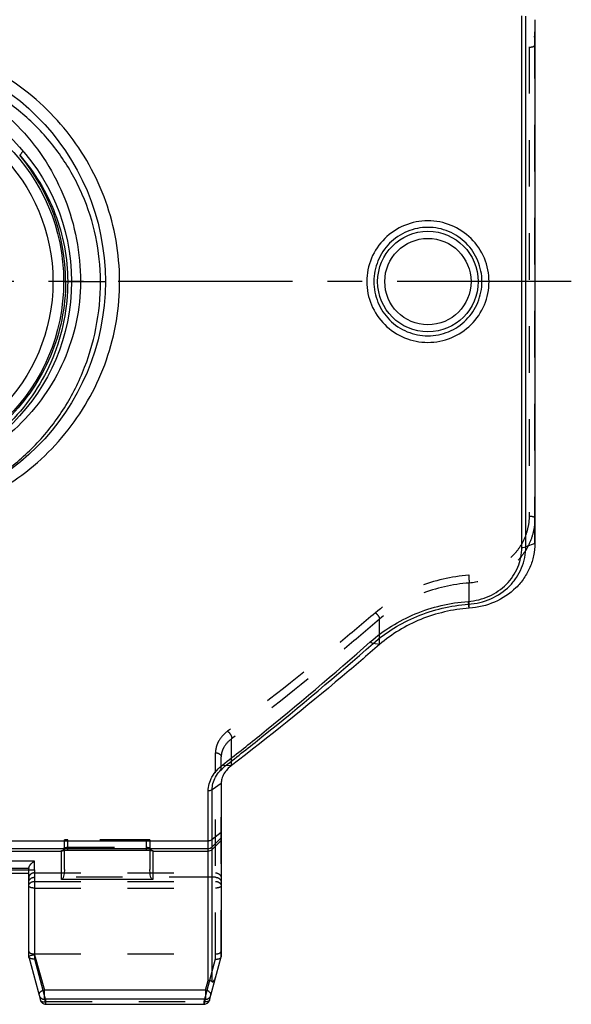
# Model space of a CAD drawing. Header units: millimetres. Extents: x 0 to 1000, y 0 to 1000.
# Tile 3 of 4: x 521 to 598, y 376 to 514. Entities that reach past the tile are written whole.
import ezdxf

# ---------------------------------------------------------------- set-up
doc = ezdxf.new("R2010")
doc.units = ezdxf.units.MM
doc.header["$LTSCALE"] = 65.185185
doc.linetypes.add('CENTER', pattern=[0.6, 0.375, -0.075, 0.075, -0.075])
doc.linetypes.add('HIDDEN', pattern=[0.2, 0.1, -0.1])
for name, color, linetype in [('ACHSEN_S', 7, 'CONTINUOUS'), ('FASEN', 7, 'CONTINUOUS'), ('KONST.EL_MIT_GEO', 7, 'CONTINUOUS')]:
    doc.layers.add(name, color=color, linetype=linetype)

msp = doc.modelspace()

# ---------------------------------------------------------------- linework, layer by layer
at = {"layer": 'ACHSEN_S', "color": 40, "linetype": 'CENTER'}
msp.add_line((598.12, 477.65), (401.88, 477.65), dxfattribs=at)
at = {"layer": 'FASEN', "color": 7, "linetype": 'Continuous'}
for p, q in [((593, 514.36), (593, 440.94)), ((549, 407.3), (549, 383.02))]:
    msp.add_line(p, q, dxfattribs=at)
for points, knots in [([(593, 440.94), (593, 440.37), (592.88, 439.22), (592.36, 437.56), (591.52, 436.03), (589.99, 434.22), (587.42, 432.52), (585.01, 431.95), (583.78, 431.86)], [0, 0, 0, 0, 0.121331, 0.242549, 0.364546, 0.488113, 0.740567, 1, 1, 1, 1]), ([(583.78, 431.86), (581.46, 431.7), (576.92, 430.66), (572.92, 428.24), (571.21, 426.77)], [0, 0, 0, 0, 0.507889, 1, 1, 1, 1]), ([(571.21, 426.77), (569.47, 425.26), (562.68, 419.46), (555.72, 413.85), (550.46, 409.82)], [0, 0, 0, 0, 0.258148, 1, 1, 1, 1]), ([(550.46, 409.82), (550.03, 409.5), (549.47, 408.92), (549.07, 407.99), (549, 407.52), (549, 407.3)], [0, 0, 0, 0, 0.5361, 0.774614, 1, 1, 1, 1])]:
    msp.add_open_spline(points, degree=3, knots=knots, dxfattribs=at)
at = {"layer": 'KONST.EL_MIT_GEO', "color": 7, "linetype": 'Continuous'}
for p, q in [((591.17, 440.39), (591.17, 514.91)), ((591.73, 440.47), (591.73, 514.83)), ((526.9, 477.65), (532.75, 477.65)), ((593, 440.94), (591.73, 440.47)), ((583.78, 431.86), (583.69, 432.42)), ((571.21, 426.77), (570.32, 426.93)), ((550.46, 409.82), (549.56, 409.76)), ((549, 407.3), (547.73, 406.4)), ((547.17, 379.69), (547.17, 406.25)), ((547.73, 379.52), (547.73, 406.4)), ((549, 400.44), (547.73, 399.46)), ((452.83, 399.28), (547.17, 399.28)), ((549, 399.67), (547.73, 398.41)), ((549, 399.32), (547.73, 398.06)), ((452.83, 398.18), (547.17, 398.18)), ((473.4, 397.83), (526.6, 397.83)), ((526.6, 393.85), (526.6, 397.88)), ((527, 395.23), (527, 397.94)), ((527.44, 397.96), (538.5, 397.96)), ((527.5, 397.96), (527.5, 397.96)), ((538.5, 397.96), (538.5, 397.96)), ((539, 397.94), (539, 395.23)), ((539.4, 397.88), (539.4, 393.85)), ((539.4, 397.83), (547.17, 397.83)), ((513.2, 395.22), (522.8, 395.22)), ((522, 383.03), (522, 395.15)), ((522.8, 395.22), (522.8, 383.3)), ((522, 394.67), (514, 394.67)), ((539.4, 393.85), (526.6, 393.85)), ((522, 383.02), (523.63, 376.94)), ((522.8, 383.3), (524.22, 378.34)), ((547.37, 376.94), (549, 383.02)), ((546.78, 378.34), (547.17, 379.69)), ((546.78, 378.34), (524.22, 378.34)), ((524.22, 377.05), (524.22, 378.34)), ((546.78, 378.34), (546.78, 377.05)), ((546.78, 377.05), (524.22, 377.05)), ((524.22, 377.05), (524.4, 376.36)), ((546.6, 376.36), (546.78, 377.05)), ((524.4, 376.36), (546.6, 376.36)), ((524.4, 376.36), (524.4, 376.35)), ((524.4, 376.35), (546.6, 376.35)), ((546.6, 376.36), (546.6, 376.35))]:
    msp.add_line(p, q, dxfattribs=at)
at = {"layer": 'KONST.EL_MIT_GEO', "color": 8, "linetype": 'HIDDEN'}
for p, q in [((593, 440.94), (593, 514.36)), ((592.2, 510.51), (592.2, 444.79)), ((583.78, 431.86), (583.78, 435.4)), ((571.21, 426.77), (571.21, 430.33)), ((550.46, 409.82), (550.46, 413.56)), ((548.2, 382.7), (548.2, 411.61)), ((549, 383.02), (549, 411.03)), ((527, 397.94), (527, 399.41)), ((538.5, 399.42), (527.5, 399.42)), ((527.5, 397.96), (527.5, 399.42)), ((538.5, 397.96), (538.5, 399.42)), ((539, 399.41), (539, 397.94)), ((527.5, 398.36), (538.5, 398.36)), ((522.8, 396.39), (513.2, 396.39)), ((522.8, 395.22), (522.8, 396.39)), ((522, 395.37), (514, 395.37)), ((522, 395.15), (522, 395.32)), ((522.8, 394.77), (548.2, 394.77)), ((548.2, 394.15), (522.8, 394.15)), ((522.8, 393.58), (548.2, 393.58)), ((522.8, 392.64), (548.2, 392.64)), ((522, 383.02), (522, 383.03)), ((522.8, 383.41), (548.2, 383.41)), ((522.8, 383.3), (522.8, 382.7)), ((522.8, 382.7), (524.4, 376.72)), ((546.6, 376.72), (548.2, 382.7)), ((524.4, 376.72), (546.6, 376.72)), ((524.4, 376.36), (524.4, 376.72)), ((546.6, 376.36), (546.6, 376.72))]:
    msp.add_line(p, q, dxfattribs=at)
for points in [[(527, 398.28), (527, 398.24), (526.99, 398.21), (526.99, 398.18), (526.98, 398.14), (526.96, 398.12), (526.95, 398.09), (526.94, 398.06), (526.92, 398.04), (526.9, 398.02), (526.88, 398), (526.86, 397.98), (526.84, 397.97), (526.83, 397.95), (526.81, 397.94), (526.79, 397.93), (526.78, 397.93), (526.77, 397.92), (526.76, 397.92), (526.75, 397.92), (526.75, 397.92), (526.75, 397.92)], [(539.25, 397.92), (539.25, 397.92), (539.25, 397.92), (539.25, 397.92), (539.24, 397.92), (539.24, 397.92), (539.23, 397.93), (539.21, 397.93), (539.2, 397.94), (539.18, 397.95), (539.16, 397.96), (539.14, 397.98), (539.12, 398), (539.1, 398.02), (539.08, 398.04), (539.06, 398.07), (539.04, 398.1), (539.03, 398.13), (539.02, 398.16), (539.01, 398.19), (539, 398.23), (539, 398.26), (539, 398.28)]]:
    msp.add_lwpolyline(points, dxfattribs=at)
at = {"layer": 'KONST.EL_MIT_GEO', "color": 7, "linetype": 'Continuous'}
for points in [[(526.75, 397.92), (526.75, 397.92), (526.75, 397.92), (526.76, 397.92), (526.76, 397.92), (526.77, 397.92), (526.78, 397.92), (526.8, 397.92), (526.81, 397.93), (526.83, 397.93), (526.85, 397.93), (526.87, 397.93), (526.89, 397.93), (526.92, 397.94), (526.94, 397.94), (526.97, 397.94), (527, 397.94), (527.03, 397.94), (527.06, 397.95), (527.09, 397.95), (527.12, 397.95), (527.16, 397.95), (527.2, 397.95)], [(527.2, 397.95), (527.27, 397.95), (527.31, 397.95), (527.35, 397.96), (527.39, 397.96), (527.44, 397.96)], [(538.5, 397.96), (538.59, 397.96), (538.63, 397.96), (538.67, 397.96), (538.71, 397.95)], [(538.71, 397.95), (538.79, 397.95), (538.82, 397.95), (538.86, 397.95), (538.89, 397.95), (538.93, 397.95), (538.96, 397.94), (538.99, 397.94), (539.02, 397.94), (539.05, 397.94), (539.07, 397.94), (539.1, 397.94), (539.12, 397.93), (539.14, 397.93), (539.16, 397.93), (539.18, 397.93), (539.19, 397.93), (539.21, 397.92), (539.22, 397.92), (539.23, 397.92), (539.24, 397.92), (539.25, 397.92), (539.25, 397.92), (539.25, 397.92)]]:
    msp.add_lwpolyline(points, dxfattribs=at)
for centre, radius in [((500, 477.65), 32.75), ((500, 477.65), 28), ((500, 477.65), 26.9), ((500, 477.65), 25.4), ((578, 477.65), 7.05), ((578, 477.65), 6.05)]:
    msp.add_circle(centre, radius, dxfattribs=at)
for centre, radius, start, end in [((499.63, 477.67), 27.54, 359.9685, 39.9844), ((547.17, 398.98), 0.801, 269.9788, 314.867), ((547.17, 398.63), 0.801, 269.9788, 314.867), ((524.4, 377.15), 0.8, 195, 270), ((546.6, 377.15), 0.8, 270, 345), ((546.62, 377.14), 0.775, 339.8637, 344.9922)]:
    msp.add_arc(centre, radius, start, end, dxfattribs=at)
at = {"layer": 'KONST.EL_MIT_GEO', "color": 8, "linetype": 'HIDDEN'}
for centre, radius, start, end in [((526.6, 398.28), 0.396, 353.9425, 359.987), ((522.69, 395.32), 0.686, 175.6823, 179.9988)]:
    msp.add_arc(centre, radius, start, end, dxfattribs=at)
for points, knots in [([(583.78, 519.89), (585.01, 519.81), (587.42, 519.24), (589.99, 517.54), (591.52, 515.73), (592.37, 514.19), (592.89, 512.53), (593, 511.37), (593, 510.8)], [0, 0, 0, 0, 0.25927, 0.51138, 0.634949, 0.757065, 0.878475, 1, 1, 1, 1]), ([(583.72, 518.82), (584.85, 518.75), (587.05, 518.23), (589.42, 516.69), (590.83, 515.03), (591.61, 513.62), (592.09, 512.1), (592.2, 511.04), (592.2, 510.51)], [0, 0, 0, 0, 0.258971, 0.510952, 0.634533, 0.756722, 0.87827, 1, 1, 1, 1]), ([(592.2, 510.51), (592.3, 510.51), (592.49, 510.52), (592.72, 510.57), (592.86, 510.63), (592.95, 510.69), (593, 510.75), (593, 510.8)], [0, 0, 0, 0, 0.341812, 0.639089, 0.760123, 0.859454, 1, 1, 1, 1]), ([(592.2, 444.79), (592.2, 444.26), (592.09, 443.2), (591.61, 441.68), (590.83, 440.27), (589.42, 438.61), (587.05, 437.07), (584.85, 436.55), (583.72, 436.48)], [0, 0, 0, 0, 0.12173, 0.243278, 0.365467, 0.489048, 0.741029, 1, 1, 1, 1]), ([(593, 444.5), (593, 443.93), (592.89, 442.77), (592.37, 441.11), (591.52, 439.57), (589.99, 437.76), (587.42, 436.06), (585.01, 435.49), (583.78, 435.4)], [0, 0, 0, 0, 0.121525, 0.242935, 0.365051, 0.48862, 0.74073, 1, 1, 1, 1]), ([(592.2, 444.79), (592.3, 444.79), (592.49, 444.78), (592.72, 444.73), (592.86, 444.67), (592.95, 444.61), (593, 444.55), (593, 444.5)], [0, 0, 0, 0, 0.341812, 0.639089, 0.760123, 0.859454, 1, 1, 1, 1]), ([(583.72, 436.48), (581.31, 436.31), (576.59, 435.24), (572.42, 432.75), (570.65, 431.24)], [0, 0, 0, 0, 0.508459, 1, 1, 1, 1]), ([(583.72, 436.48), (583.74, 436.27), (583.76, 435.92), (583.78, 435.56), (583.78, 435.4)], [0, 0, 0, 0, 0.566446, 1, 1, 1, 1]), ([(583.78, 435.4), (581.46, 435.24), (576.92, 434.2), (572.92, 431.79), (571.21, 430.33)], [0, 0, 0, 0, 0.508598, 1, 1, 1, 1]), ([(570.65, 431.24), (568.92, 429.76), (562.14, 424.06), (555.18, 418.56), (549.9, 414.62)], [0, 0, 0, 0, 0.256639, 1, 1, 1, 1]), ([(570.65, 431.24), (570.8, 431.1), (571, 430.87), (571.17, 430.55), (571.22, 430.39), (571.21, 430.33)], [0, 0, 0, 0, 0.573586, 0.820979, 1, 1, 1, 1]), ([(571.21, 430.33), (569.48, 428.84), (562.7, 423.08), (555.75, 417.54), (550.46, 413.56)], [0, 0, 0, 0, 0.256706, 1, 1, 1, 1]), ([(549.9, 414.62), (549.39, 414.24), (548.74, 413.55), (548.28, 412.45), (548.2, 411.88), (548.2, 411.61)], [0, 0, 0, 0, 0.530151, 0.770508, 1, 1, 1, 1]), ([(549.9, 414.62), (550.09, 414.49), (550.31, 414.22), (550.47, 413.84), (550.48, 413.64), (550.46, 413.56)], [0, 0, 0, 0, 0.546757, 0.801546, 1, 1, 1, 1]), ([(550.46, 413.56), (550.03, 413.25), (549.47, 412.66), (549.07, 411.73), (549, 411.26), (549, 411.03)], [0, 0, 0, 0, 0.534854, 0.773666, 1, 1, 1, 1]), ([(548.2, 411.61), (548.3, 411.61), (548.5, 411.58), (548.77, 411.46), (548.95, 411.27), (549, 411.11), (549, 411.03)], [0, 0, 0, 0, 0.285332, 0.551365, 0.7875, 1, 1, 1, 1]), ([(527.5, 399.42), (527.44, 399.42), (527.34, 399.42), (527.23, 399.42), (527.15, 399.42), (527.09, 399.42), (527.04, 399.42), (527.02, 399.41), (527, 399.41), (527, 399.41)], [0, 0, 0, 0, 0.381857, 0.554323, 0.705512, 0.829579, 0.921829, 0.97894, 1, 1, 1, 1]), ([(539, 399.41), (539, 399.41), (538.98, 399.41), (538.96, 399.42), (538.91, 399.42), (538.85, 399.42), (538.77, 399.42), (538.66, 399.42), (538.56, 399.42), (538.5, 399.42)], [0, 0, 0, 0, 0.02106, 0.078171, 0.170421, 0.294488, 0.445677, 0.618143, 1, 1, 1, 1]), ([(527, 398.28), (527, 398.29), (527.07, 398.32), (527.16, 398.34), (527.32, 398.35), (527.44, 398.36), (527.5, 398.36)], [0, 0, 0, 0, 0.093536, 0.308689, 0.625884, 1, 1, 1, 1]), ([(538.5, 398.36), (538.56, 398.36), (538.68, 398.35), (538.84, 398.34), (538.93, 398.32), (539, 398.29), (539, 398.28)], [0, 0, 0, 0, 0.374117, 0.691311, 0.906464, 1, 1, 1, 1]), ([(522, 395.37), (522.02, 395.6), (522.25, 396.02), (522.61, 396.3), (522.8, 396.39)], [0, 0, 0, 0, 0.530117, 1, 1, 1, 1]), ([(522.8, 394.77), (522.7, 394.77), (522.49, 394.73), (522.22, 394.57), (522.04, 394.33), (522, 394.14), (522, 394.04)], [0, 0, 0, 0, 0.260702, 0.515241, 0.760858, 1, 1, 1, 1]), ([(548.2, 394.77), (548.3, 394.77), (548.51, 394.73), (548.78, 394.57), (548.96, 394.33), (549, 394.14), (549, 394.04)], [0, 0, 0, 0, 0.260702, 0.515241, 0.760858, 1, 1, 1, 1]), ([(522, 393.46), (522, 393.55), (522.04, 393.74), (522.29, 394.05), (522.6, 394.15), (522.8, 394.15)], [0, 0, 0, 0, 0.234086, 0.478969, 1, 1, 1, 1]), ([(522, 392.94), (522, 393.03), (522.05, 393.2), (522.23, 393.41), (522.49, 393.55), (522.7, 393.58), (522.8, 393.58)], [0, 0, 0, 0, 0.222935, 0.462576, 0.724067, 1, 1, 1, 1]), ([(548.2, 394.15), (548.4, 394.15), (548.71, 394.05), (548.96, 393.74), (549, 393.55), (549, 393.46)], [0, 0, 0, 0, 0.521031, 0.765914, 1, 1, 1, 1]), ([(548.2, 393.58), (548.3, 393.58), (548.51, 393.55), (548.77, 393.41), (548.95, 393.2), (549, 393.03), (549, 392.94)], [0, 0, 0, 0, 0.275937, 0.537426, 0.777066, 1, 1, 1, 1]), ([(522.8, 392.64), (522.7, 392.64), (522.51, 392.65), (522.28, 392.7), (522.14, 392.77), (522.05, 392.83), (522, 392.9), (522, 392.94)], [0, 0, 0, 0, 0.338289, 0.633411, 0.754355, 0.854514, 1, 1, 1, 1]), ([(549, 392.94), (549, 392.9), (548.95, 392.83), (548.86, 392.77), (548.72, 392.7), (548.49, 392.65), (548.3, 392.64), (548.2, 392.64)], [0, 0, 0, 0, 0.145482, 0.245641, 0.366583, 0.661704, 1, 1, 1, 1]), ([(522, 383.78), (522, 383.67), (522.17, 383.54), (522.36, 383.47), (522.55, 383.43), (522.7, 383.41), (522.8, 383.41)], [0, 0, 0, 0, 0.376976, 0.516231, 0.66931, 1, 1, 1, 1]), ([(548.2, 383.41), (548.3, 383.41), (548.45, 383.43), (548.64, 383.47), (548.83, 383.54), (549, 383.67), (549, 383.78)], [0, 0, 0, 0, 0.33069, 0.483769, 0.623024, 1, 1, 1, 1]), ([(522.8, 382.7), (522.71, 382.69), (522.53, 382.69), (522.24, 382.74), (522.04, 382.88), (522.01, 382.99)], [0, 0, 0, 0, 0.314115, 0.595768, 1, 1, 1, 1]), ([(548.2, 382.7), (548.29, 382.69), (548.47, 382.69), (548.76, 382.74), (548.96, 382.88), (548.99, 382.99)], [0, 0, 0, 0, 0.314115, 0.595768, 1, 1, 1, 1]), ([(523.63, 376.94), (523.64, 376.89), (523.71, 376.81), (523.85, 376.73), (524.08, 376.68), (524.27, 376.69), (524.4, 376.72)], [0, 0, 0, 0, 0.179697, 0.343273, 0.538111, 1, 1, 1, 1]), ([(547.37, 376.94), (547.36, 376.89), (547.29, 376.81), (547.15, 376.73), (546.92, 376.68), (546.73, 376.69), (546.6, 376.72)], [0, 0, 0, 0, 0.179697, 0.343273, 0.538111, 1, 1, 1, 1])]:
    msp.add_open_spline(points, degree=3, knots=knots, dxfattribs=at)
at = {"layer": 'KONST.EL_MIT_GEO', "color": 7, "linetype": 'Continuous'}
for points, knots in [([(532.07, 477.65), (532.07, 479.76), (531.63, 483.96), (529.71, 489.93), (526.69, 495.33), (522.7, 500), (517.88, 503.83), (512.36, 506.7), (506.32, 508.49), (502.11, 508.9), (500, 508.9)], [0, 0, 0, 0, 0.127341, 0.252909, 0.376421, 0.49891, 0.621797, 0.746196, 0.872461, 1, 1, 1, 1]), ([(500, 508.15), (501.98, 508.15), (505.94, 507.73), (511.57, 505.88), (516.66, 502.96), (521.05, 499.11), (524.6, 494.5), (527.25, 489.27), (528.89, 483.59), (529.26, 479.63), (529.26, 477.65)], [0, 0, 0, 0, 0.126837, 0.252595, 0.376889, 0.500147, 0.623325, 0.747461, 0.873137, 1, 1, 1, 1]), ([(500, 443.57), (501.89, 443.57), (505.66, 443.88), (511.16, 445.22), (516.36, 447.42), (521.13, 450.41), (525.34, 454.12), (528.9, 458.46), (531.71, 463.34), (533.68, 468.65), (534.74, 474.23), (534.83, 479.91), (533.97, 485.53), (532.19, 490.9), (529.54, 495.88), (526.13, 500.34), (522.04, 504.19), (518.93, 506.28), (517.31, 507.2)], [0, 0, 0, 0, 0.062956, 0.125727, 0.188214, 0.25044, 0.312537, 0.374684, 0.437033, 0.499664, 0.562544, 0.625535, 0.688452, 0.75114, 0.813544, 0.875721, 0.937814, 1, 1, 1, 1]), ([(521.13, 496.02), (521.15, 495.99), (521.15, 495.93), (521.12, 495.85), (521.05, 495.73), (520.92, 495.56), (520.8, 495.43), (520.73, 495.36)], [0, 0, 0, 0, 0.116287, 0.208534, 0.325903, 0.628659, 1, 1, 1, 1]), ([(520.73, 495.36), (521.78, 494.17), (523.69, 491.58), (525.83, 487.24), (527.16, 482.54), (527.47, 479.28), (527.47, 477.65)], [0, 0, 0, 0, 0.246721, 0.495355, 0.746684, 1, 1, 1, 1]), ([(586.58, 477.65), (586.58, 478.76), (586.13, 481.01), (584.21, 483.84), (581.36, 485.73), (578, 486.39), (574.64, 485.73), (571.79, 483.84), (569.87, 481.01), (569.42, 478.76), (569.42, 477.65)], [0, 0, 0, 0, 0.125016, 0.249976, 0.374949, 0.5, 0.625052, 0.750024, 0.874984, 1, 1, 1, 1]), ([(585.58, 477.65), (585.58, 478.64), (585.19, 480.63), (583.51, 483.16), (580.98, 484.86), (578, 485.45), (575.02, 484.86), (572.49, 483.16), (570.81, 480.63), (570.42, 478.64), (570.42, 477.65)], [0, 0, 0, 0, 0.125047, 0.250006, 0.374959, 0.5, 0.625041, 0.749995, 0.874953, 1, 1, 1, 1]), ([(527.17, 477.65), (527.17, 475.86), (526.81, 472.28), (525.22, 467.15), (522.67, 462.47), (519.29, 458.4), (515.19, 455.05), (510.49, 452.55), (505.37, 450.99), (500, 450.46), (494.63, 450.99), (489.51, 452.55), (484.81, 455.05), (480.71, 458.4), (477.33, 462.47), (474.78, 467.15), (473.19, 472.28), (472.83, 475.86), (472.83, 477.65)], [0, 0, 0, 0, 0.063234, 0.126065, 0.188325, 0.250155, 0.311922, 0.374046, 0.436781, 0.5, 0.56322, 0.625954, 0.688078, 0.749845, 0.811675, 0.873935, 0.936765, 1, 1, 1, 1]), ([(527.47, 477.65), (527.47, 475.82), (527.11, 472.16), (525.53, 466.9), (522.99, 462.1), (519.6, 457.9), (515.47, 454.45), (510.71, 451.85), (505.49, 450.22), (501.83, 449.85), (500, 449.85)], [0, 0, 0, 0, 0.126841, 0.252715, 0.3772, 0.500597, 0.623765, 0.747748, 0.873244, 1, 1, 1, 1]), ([(529.26, 477.65), (529.26, 475.74), (528.86, 471.93), (527.09, 466.49), (524.3, 461.55), (520.62, 457.28), (516.21, 453.79), (511.19, 451.18), (505.72, 449.56), (501.91, 449.19), (500, 449.19)], [0, 0, 0, 0, 0.126611, 0.25233, 0.376801, 0.500341, 0.623734, 0.747894, 0.873399, 1, 1, 1, 1]), ([(500, 444.99), (502.18, 444.99), (506.49, 445.44), (512.58, 447.37), (518.06, 450.38), (522.82, 454.36), (526.77, 459.22), (529.76, 464.85), (531.64, 471.09), (532.07, 475.45), (532.07, 477.65)], [0, 0, 0, 0, 0.128958, 0.253669, 0.375104, 0.495823, 0.617898, 0.742623, 0.87031, 1, 1, 1, 1]), ([(569.42, 477.65), (569.42, 476.54), (569.87, 474.29), (571.79, 471.46), (574.64, 469.57), (578, 468.91), (581.36, 469.57), (584.21, 471.46), (586.13, 474.29), (586.58, 476.54), (586.58, 477.65)], [0, 0, 0, 0, 0.125018, 0.249977, 0.374949, 0.5, 0.625051, 0.750023, 0.874982, 1, 1, 1, 1]), ([(570.42, 477.65), (570.42, 476.66), (570.81, 474.66), (572.49, 472.14), (575.02, 470.44), (578, 469.85), (580.98, 470.44), (583.51, 472.14), (585.19, 474.66), (585.58, 476.66), (585.58, 477.65)], [0, 0, 0, 0, 0.125049, 0.250006, 0.374959, 0.5, 0.625041, 0.749994, 0.874951, 1, 1, 1, 1]), ([(583.64, 432.82), (584.65, 432.9), (586.63, 433.38), (589.13, 435.08), (590.78, 437.52), (591.17, 439.44), (591.17, 440.39)], [0, 0, 0, 0, 0.259668, 0.512309, 0.757555, 1, 1, 1, 1]), ([(583.69, 432.42), (584.76, 432.5), (586.88, 433.01), (589.13, 434.52), (590.46, 436.13), (591.19, 437.49), (591.64, 438.95), (591.73, 439.97), (591.73, 440.47)], [0, 0, 0, 0, 0.259233, 0.511376, 0.634983, 0.757134, 0.878542, 1, 1, 1, 1]), ([(591.17, 440.39), (591.22, 440.39), (591.41, 440.39), (591.6, 440.43), (591.73, 440.47)], [0, 0, 0, 0, 0.272156, 1, 1, 1, 1]), ([(569.92, 427.15), (571.77, 428.78), (576.12, 431.47), (581.1, 432.64), (583.64, 432.82)], [0, 0, 0, 0, 0.491658, 1, 1, 1, 1]), ([(570.32, 426.93), (572.12, 428.51), (576.36, 431.11), (581.21, 432.24), (583.69, 432.42)], [0, 0, 0, 0, 0.491617, 1, 1, 1, 1]), ([(583.64, 432.82), (583.65, 432.74), (583.66, 432.61), (583.68, 432.47), (583.69, 432.42)], [0, 0, 0, 0, 0.616019, 1, 1, 1, 1]), ([(549.21, 409.92), (550.94, 411.26), (557.97, 416.85), (564.83, 422.66), (569.92, 427.15)], [0, 0, 0, 0, 0.243594, 1, 1, 1, 1]), ([(549.56, 409.76), (551.29, 411.1), (558.34, 416.67), (565.21, 422.45), (570.32, 426.93)], [0, 0, 0, 0, 0.243611, 1, 1, 1, 1]), ([(569.92, 427.15), (569.99, 427.09), (570.11, 427), (570.25, 426.94), (570.32, 426.93)], [0, 0, 0, 0, 0.572836, 1, 1, 1, 1]), ([(547.17, 406.25), (547.17, 406.58), (547.28, 407.27), (547.83, 408.61), (548.61, 409.46), (549.21, 409.92)], [0, 0, 0, 0, 0.231068, 0.472423, 1, 1, 1, 1]), ([(549.56, 409.76), (549.54, 409.77), (549.47, 409.79), (549.35, 409.83), (549.26, 409.88), (549.21, 409.92)], [0, 0, 0, 0, 0.176203, 0.549792, 1, 1, 1, 1]), ([(547.73, 406.4), (547.73, 406.71), (547.81, 407.33), (548.31, 408.56), (549.01, 409.34), (549.56, 409.76)], [0, 0, 0, 0, 0.230586, 0.471521, 1, 1, 1, 1]), ([(547.73, 406.4), (547.7, 406.38), (547.52, 406.29), (547.32, 406.25), (547.17, 406.25)], [0, 0, 0, 0, 0.228736, 1, 1, 1, 1]), ([(547.17, 399.28), (547.22, 399.28), (547.42, 399.29), (547.62, 399.37), (547.73, 399.46)], [0, 0, 0, 0, 0.260817, 1, 1, 1, 1]), ([(526.6, 397.88), (526.6, 397.89), (526.65, 397.91), (526.71, 397.92), (526.84, 397.93), (526.93, 397.94), (526.98, 397.94)], [0, 0, 0, 0, 0.080895, 0.278769, 0.590502, 1, 1, 1, 1]), ([(526.98, 397.94), (527.02, 397.95), (527.2, 397.96), (527.37, 397.96), (527.5, 397.96)], [0, 0, 0, 0, 0.229016, 1, 1, 1, 1]), ([(538.5, 397.96), (538.55, 397.96), (538.72, 397.96), (538.89, 397.95), (539.02, 397.94)], [0, 0, 0, 0, 0.264964, 1, 1, 1, 1]), ([(539.02, 397.94), (539.07, 397.94), (539.16, 397.93), (539.29, 397.92), (539.35, 397.91), (539.4, 397.89), (539.4, 397.88)], [0, 0, 0, 0, 0.409498, 0.72123, 0.919104, 1, 1, 1, 1]), ([(522, 395.15), (522, 395.15), (522.02, 395.16), (522.05, 395.17), (522.11, 395.19), (522.23, 395.2), (522.47, 395.22), (522.67, 395.22), (522.8, 395.22)], [0, 0, 0, 0, 0.020166, 0.063864, 0.134307, 0.233783, 0.536304, 1, 1, 1, 1]), ([(527, 395.23), (527, 395.11), (526.99, 394.87), (526.95, 394.5), (526.87, 394.19), (526.78, 393.97), (526.67, 393.85), (526.6, 393.85)], [0, 0, 0, 0, 0.238305, 0.483784, 0.736702, 0.866982, 1, 1, 1, 1]), ([(539.4, 393.85), (539.33, 393.85), (539.22, 393.97), (539.13, 394.19), (539.05, 394.5), (539.01, 394.87), (539, 395.11), (539, 395.23)], [0, 0, 0, 0, 0.133042, 0.263318, 0.516227, 0.7617, 1, 1, 1, 1]), ([(522, 383.03), (522, 383.06), (522.09, 383.13), (522.26, 383.19), (522.51, 383.26), (522.7, 383.29), (522.8, 383.3)], [0, 0, 0, 0, 0.110893, 0.331458, 0.642194, 1, 1, 1, 1]), ([(547.73, 379.52), (547.7, 379.54), (547.52, 379.63), (547.32, 379.68), (547.17, 379.69)], [0, 0, 0, 0, 0.2299, 1, 1, 1, 1]), ([(547.73, 379.52), (547.76, 379.5), (547.82, 379.49), (547.89, 379.54), (547.94, 379.6), (548, 379.69), (548.07, 379.81), (548.17, 380.04), (548.28, 380.34), (548.35, 380.59), (548.38, 380.71)], [0, 0, 0, 0, 0.057786, 0.109854, 0.163995, 0.220472, 0.338974, 0.463281, 0.724819, 1, 1, 1, 1]), ([(524.22, 378.34), (524.1, 378.32), (523.89, 378.25), (523.62, 378.09), (523.45, 377.87), (523.43, 377.7), (523.45, 377.63)], [0, 0, 0, 0, 0.298762, 0.576553, 0.809335, 1, 1, 1, 1]), ([(547.55, 377.63), (547.57, 377.7), (547.55, 377.87), (547.38, 378.09), (547.11, 378.25), (546.89, 378.32), (546.78, 378.34)], [0, 0, 0, 0, 0.190725, 0.423443, 0.701274, 1, 1, 1, 1]), ([(523.45, 377.63), (523.49, 377.46), (523.7, 377.16), (524.05, 377.05), (524.22, 377.05)], [0, 0, 0, 0, 0.497813, 1, 1, 1, 1]), ([(523.63, 376.94), (523.67, 376.78), (523.88, 376.47), (524.23, 376.36), (524.4, 376.36)], [0, 0, 0, 0, 0.497813, 1, 1, 1, 1]), ([(546.6, 376.36), (546.76, 376.36), (547.09, 376.46), (547.29, 376.73), (547.35, 376.88)], [0, 0, 0, 0, 0.502048, 1, 1, 1, 1]), ([(546.78, 377.05), (546.95, 377.05), (547.3, 377.16), (547.51, 377.46), (547.55, 377.63)], [0, 0, 0, 0, 0.502411, 1, 1, 1, 1])]:
    msp.add_open_spline(points, degree=3, knots=knots, dxfattribs=at)
for points in [[(526.6, 397.83), (526.7, 397.83), (526.8, 397.87), (526.87, 397.93)], [(526.6, 397.88), (526.66, 397.88), (526.72, 397.89), (526.78, 397.92)], [(539.4, 397.83), (539.3, 397.83), (539.2, 397.87), (539.13, 397.93)], [(539.4, 397.88), (539.34, 397.88), (539.28, 397.89), (539.22, 397.92)]]:
    msp.add_open_spline(points, degree=3, dxfattribs=at)
at = {"layer": 'KONST.EL_MIT_GEO', "color": 8, "linetype": 'HIDDEN'}
for points in [[(526.78, 397.92), (526.83, 397.95), (526.89, 397.99), (526.92, 398.04)], [(526.87, 397.93), (526.91, 397.97), (526.94, 398.02), (526.97, 398.06)], [(526.92, 398.04), (526.96, 398.1), (526.99, 398.17), (527, 398.24)], [(526.97, 398.06), (526.99, 398.12), (527, 398.17), (527, 398.23)], [(539.08, 398.04), (539.03, 398.11), (539, 398.2), (539, 398.28)], [(539.03, 398.06), (539.01, 398.12), (539, 398.17), (539, 398.23)], [(539.13, 397.93), (539.09, 397.97), (539.06, 398.02), (539.03, 398.06)], [(539.22, 397.92), (539.17, 397.95), (539.11, 397.99), (539.08, 398.04)]]:
    msp.add_open_spline(points, degree=3, dxfattribs=at)

doc.saveas('drawing.dxf')
